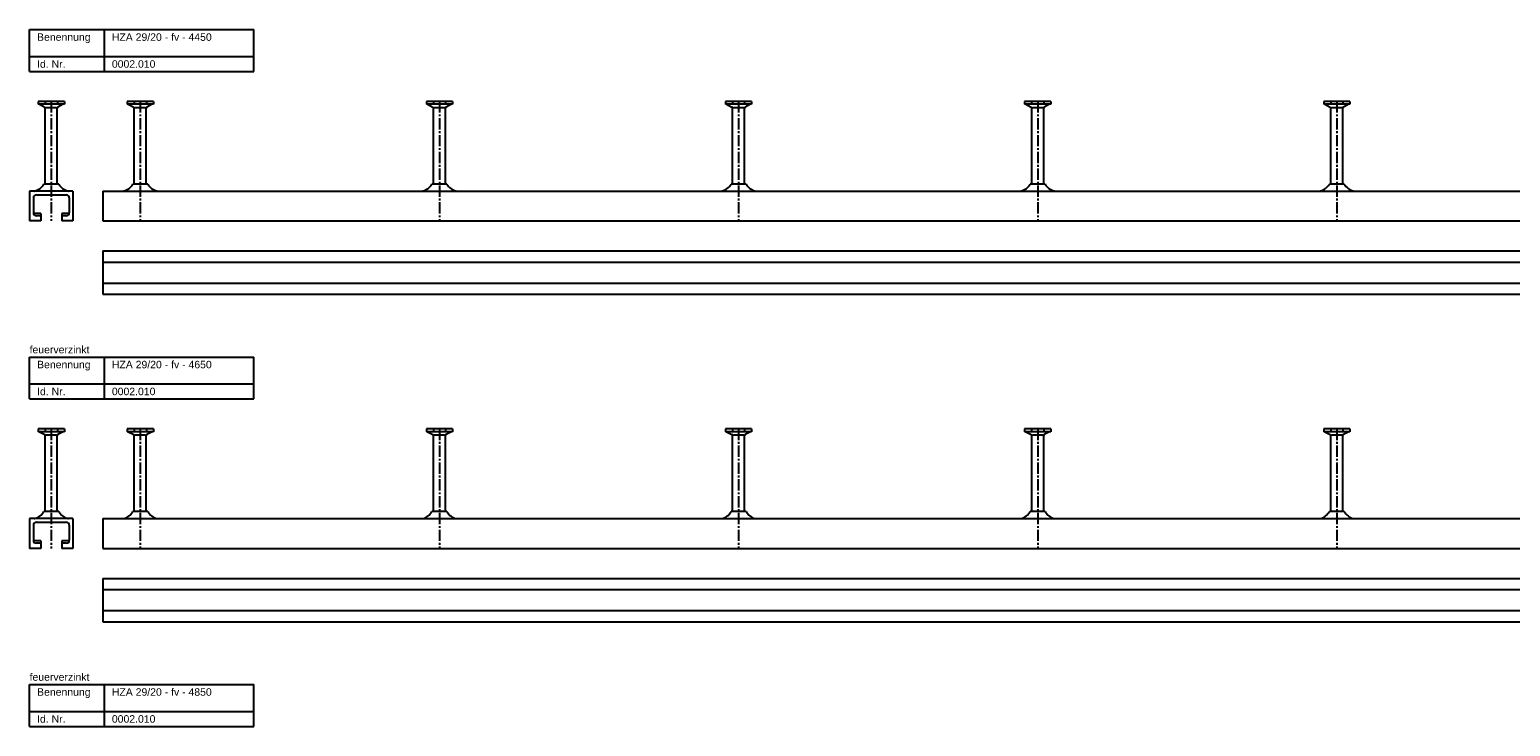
# Model space of a CAD drawing. Header units: millimetres. Extents: x -218 to 5901, y -4888 to 2743.
# Tile 4 of 25: x -218 to 772, y -3425 to -2959. Entities that reach past the tile are written whole.
import ezdxf

# ---------------------------------------------------------------- set-up
doc = ezdxf.new("R2010")
doc.units = ezdxf.units.MM
doc.header["$LTSCALE"] = 10
doc.linetypes.add('MITTE2', pattern=[1.125, 0.75, -0.125, 0.125, -0.125])
doc.layers.add('HALFEN', color=2, linetype='CONTINUOUS')
doc.styles.add('ARIAL50', font='arial.ttf', dxfattribs={"height": 5})

msp = doc.modelspace()

# ---------------------------------------------------------------- linework, layer by layer
at = {"layer": 'HALFEN'}
for p, q in [((-217.75, -2958.75), (-67.75, -2958.75)), ((-217.75, -2986.75), (-217.75, -2958.75)), ((-167.75, -2986.75), (-167.75, -2958.75)), ((-67.75, -2986.75), (-67.75, -2958.75)), ((-217.75, -2976.75), (-67.75, -2976.75)), ((-217.75, -2986.75), (-67.75, -2986.75)), ((-194.52, -3006.75), (-211.98, -3006.75)), ((-211.98, -3006.75), (-211.98, -3008.65)), ((-194.52, -3008.65), (-211.98, -3008.65)), ((-211.25, -3008.65), (-207.68, -3010.53)), ((-207.32, -3006.75), (-207.32, -3008.4)), ((-199.18, -3006.75), (-199.18, -3008.4)), ((-195.25, -3008.65), (-198.82, -3010.53)), ((-194.52, -3006.75), (-194.52, -3008.65)), ((-135.02, -3006.75), (-152.48, -3006.75)), ((-152.48, -3006.75), (-152.48, -3008.65)), ((-135.02, -3008.65), (-152.48, -3008.65)), ((-151.75, -3008.65), (-148.18, -3010.53)), ((-147.82, -3006.75), (-147.82, -3008.4)), ((-139.68, -3006.75), (-139.68, -3008.4)), ((-135.75, -3008.65), (-139.32, -3010.53)), ((-135.02, -3006.75), (-135.02, -3008.65)), ((47.52, -3006.75), (47.52, -3008.65)), ((64.98, -3006.75), (47.52, -3006.75)), ((64.98, -3008.65), (47.52, -3008.65)), ((48.25, -3008.65), (51.82, -3010.53)), ((52.18, -3006.75), (52.18, -3008.4)), ((60.32, -3006.75), (60.32, -3008.4)), ((64.25, -3008.65), (60.68, -3010.53)), ((64.98, -3006.75), (64.98, -3008.65)), ((247.52, -3006.75), (247.52, -3008.65)), ((264.98, -3006.75), (247.52, -3006.75)), ((264.98, -3008.65), (247.52, -3008.65)), ((248.25, -3008.65), (251.82, -3010.53)), ((252.18, -3006.75), (252.18, -3008.4)), ((260.32, -3006.75), (260.32, -3008.4)), ((264.25, -3008.65), (260.68, -3010.53)), ((264.98, -3006.75), (264.98, -3008.65)), ((464.98, -3006.75), (447.52, -3006.75)), ((447.52, -3006.75), (447.52, -3008.65)), ((464.98, -3008.65), (447.52, -3008.65)), ((448.25, -3008.65), (451.82, -3010.53)), ((452.18, -3006.75), (452.18, -3008.4)), ((460.32, -3006.75), (460.32, -3008.4)), ((464.25, -3008.65), (460.68, -3010.53)), ((464.98, -3006.75), (464.98, -3008.65)), ((647.52, -3006.75), (647.52, -3008.65)), ((664.98, -3006.75), (647.52, -3006.75)), ((664.98, -3008.65), (647.52, -3008.65)), ((648.25, -3008.65), (651.82, -3010.53)), ((652.18, -3006.75), (652.18, -3008.4)), ((660.32, -3006.75), (660.32, -3008.4)), ((664.25, -3008.65), (660.68, -3010.53)), ((664.98, -3006.75), (664.98, -3008.65)), ((-207.25, -3062.14), (-207.25, -3011.23)), ((-206.73, -3010.75), (-199.77, -3010.75)), ((-199.25, -3062.14), (-199.25, -3011.23)), ((-147.75, -3062.14), (-147.75, -3011.23)), ((-147.23, -3010.75), (-140.27, -3010.75)), ((-139.75, -3062.14), (-139.75, -3011.23)), ((52.25, -3062.14), (52.25, -3011.23)), ((52.77, -3010.75), (59.73, -3010.75)), ((60.25, -3062.14), (60.25, -3011.23)), ((252.25, -3062.14), (252.25, -3011.23)), ((252.77, -3010.75), (259.73, -3010.75)), ((260.25, -3062.14), (260.25, -3011.23)), ((452.25, -3062.14), (452.25, -3011.23)), ((452.77, -3010.75), (459.73, -3010.75)), ((460.25, -3062.14), (460.25, -3011.23)), ((652.25, -3062.14), (652.25, -3011.23)), ((652.77, -3010.75), (659.73, -3010.75)), ((660.25, -3062.14), (660.25, -3011.23)), ((-217.75, -3066.75), (-217.75, -3086.75)), ((-188.75, -3066.75), (-217.75, -3066.75)), ((-198.26, -3062.14), (-208.24, -3062.14)), ((-188.75, -3066.75), (-188.75, -3086.75)), ((-168.75, -3066.75), (4281.25, -3066.75)), ((-168.75, -3066.75), (-168.75, -3086.75)), ((-138.76, -3062.14), (-148.74, -3062.14)), ((61.24, -3062.14), (51.26, -3062.14)), ((261.24, -3062.14), (251.26, -3062.14)), ((461.24, -3062.14), (451.26, -3062.14)), ((661.24, -3062.14), (651.26, -3062.14)), ((-215.25, -3071.25), (-215.25, -3081.25)), ((-213.25, -3069.25), (-193.25, -3069.25)), ((-191.25, -3071.25), (-191.25, -3081.25)), ((-210.25, -3086.75), (-217.75, -3086.75)), ((-210.25, -3081.75), (-215.19, -3081.75)), ((-210.25, -3083.25), (-213.25, -3083.25)), ((-210.25, -3081.75), (-210.25, -3086.75)), ((-196.25, -3081.75), (-196.25, -3086.75)), ((-191.31, -3081.75), (-196.25, -3081.75)), ((-193.25, -3083.25), (-196.25, -3083.25)), ((-188.75, -3086.75), (-196.25, -3086.75)), ((-168.75, -3086.75), (4281.25, -3086.75)), ((-168.75, -3106.75), (4281.25, -3106.75)), ((-168.75, -3106.75), (-168.75, -3135.75)), ((-168.75, -3114.25), (4281.25, -3114.25)), ((-168.75, -3128.25), (4281.25, -3128.25)), ((-168.75, -3135.75), (4281.25, -3135.75)), ((-217.75, -3177.75), (-67.75, -3177.75)), ((-217.75, -3205.75), (-217.75, -3177.75)), ((-167.75, -3205.75), (-167.75, -3177.75)), ((-67.75, -3205.75), (-67.75, -3177.75)), ((-217.75, -3195.75), (-67.75, -3195.75)), ((-217.75, -3205.75), (-67.75, -3205.75)), ((-194.52, -3225.75), (-211.98, -3225.75)), ((-211.98, -3225.75), (-211.98, -3227.65)), ((-207.32, -3225.75), (-207.32, -3227.4)), ((-199.18, -3225.75), (-199.18, -3227.4)), ((-194.52, -3225.75), (-194.52, -3227.65)), ((-135.02, -3225.75), (-152.48, -3225.75)), ((-152.48, -3225.75), (-152.48, -3227.65)), ((-147.82, -3225.75), (-147.82, -3227.4)), ((-139.68, -3225.75), (-139.68, -3227.4)), ((-135.02, -3225.75), (-135.02, -3227.65)), ((47.52, -3225.75), (47.52, -3227.65)), ((64.98, -3225.75), (47.52, -3225.75)), ((52.18, -3225.75), (52.18, -3227.4)), ((60.32, -3225.75), (60.32, -3227.4)), ((64.98, -3225.75), (64.98, -3227.65)), ((247.52, -3225.75), (247.52, -3227.65)), ((264.98, -3225.75), (247.52, -3225.75)), ((252.18, -3225.75), (252.18, -3227.4)), ((260.32, -3225.75), (260.32, -3227.4)), ((264.98, -3225.75), (264.98, -3227.65)), ((464.98, -3225.75), (447.52, -3225.75)), ((447.52, -3225.75), (447.52, -3227.65)), ((452.18, -3225.75), (452.18, -3227.4)), ((460.32, -3225.75), (460.32, -3227.4)), ((464.98, -3225.75), (464.98, -3227.65)), ((647.52, -3225.75), (647.52, -3227.65)), ((664.98, -3225.75), (647.52, -3225.75)), ((652.18, -3225.75), (652.18, -3227.4)), ((660.32, -3225.75), (660.32, -3227.4)), ((664.98, -3225.75), (664.98, -3227.65)), ((-194.52, -3227.65), (-211.98, -3227.65)), ((-211.25, -3227.65), (-207.68, -3229.53)), ((-207.25, -3281.14), (-207.25, -3230.23)), ((-206.73, -3229.75), (-199.77, -3229.75)), ((-199.25, -3281.14), (-199.25, -3230.23)), ((-195.25, -3227.65), (-198.82, -3229.53)), ((-135.02, -3227.65), (-152.48, -3227.65)), ((-151.75, -3227.65), (-148.18, -3229.53)), ((-147.75, -3281.14), (-147.75, -3230.23)), ((-147.23, -3229.75), (-140.27, -3229.75)), ((-139.75, -3281.14), (-139.75, -3230.23)), ((-135.75, -3227.65), (-139.32, -3229.53)), ((64.98, -3227.65), (47.52, -3227.65)), ((48.25, -3227.65), (51.82, -3229.53)), ((52.25, -3281.14), (52.25, -3230.23)), ((52.77, -3229.75), (59.73, -3229.75)), ((60.25, -3281.14), (60.25, -3230.23)), ((64.25, -3227.65), (60.68, -3229.53)), ((264.98, -3227.65), (247.52, -3227.65)), ((248.25, -3227.65), (251.82, -3229.53)), ((252.25, -3281.14), (252.25, -3230.23)), ((252.77, -3229.75), (259.73, -3229.75)), ((260.25, -3281.14), (260.25, -3230.23)), ((264.25, -3227.65), (260.68, -3229.53)), ((464.98, -3227.65), (447.52, -3227.65)), ((448.25, -3227.65), (451.82, -3229.53)), ((452.25, -3281.14), (452.25, -3230.23)), ((452.77, -3229.75), (459.73, -3229.75)), ((460.25, -3281.14), (460.25, -3230.23)), ((464.25, -3227.65), (460.68, -3229.53)), ((664.98, -3227.65), (647.52, -3227.65)), ((648.25, -3227.65), (651.82, -3229.53)), ((652.25, -3281.14), (652.25, -3230.23)), ((652.77, -3229.75), (659.73, -3229.75)), ((660.25, -3281.14), (660.25, -3230.23)), ((664.25, -3227.65), (660.68, -3229.53)), ((-217.75, -3285.75), (-217.75, -3305.75)), ((-188.75, -3285.75), (-217.75, -3285.75)), ((-198.26, -3281.14), (-208.24, -3281.14)), ((-188.75, -3285.75), (-188.75, -3305.75)), ((-168.75, -3285.75), (4481.25, -3285.75)), ((-168.75, -3285.75), (-168.75, -3305.75)), ((-138.76, -3281.14), (-148.74, -3281.14)), ((61.24, -3281.14), (51.26, -3281.14)), ((261.24, -3281.14), (251.26, -3281.14)), ((461.24, -3281.14), (451.26, -3281.14)), ((661.24, -3281.14), (651.26, -3281.14)), ((-215.25, -3290.25), (-215.25, -3300.25)), ((-213.25, -3288.25), (-193.25, -3288.25)), ((-191.25, -3290.25), (-191.25, -3300.25)), ((-210.25, -3305.75), (-217.75, -3305.75)), ((-210.25, -3300.75), (-215.19, -3300.75)), ((-210.25, -3302.25), (-213.25, -3302.25)), ((-210.25, -3300.75), (-210.25, -3305.75)), ((-196.25, -3300.75), (-196.25, -3305.75)), ((-191.31, -3300.75), (-196.25, -3300.75)), ((-193.25, -3302.25), (-196.25, -3302.25)), ((-188.75, -3305.75), (-196.25, -3305.75)), ((-168.75, -3305.75), (4481.25, -3305.75)), ((-168.75, -3325.75), (4481.25, -3325.75)), ((-168.75, -3325.75), (-168.75, -3354.75)), ((-168.75, -3333.25), (4481.25, -3333.25)), ((-168.75, -3347.25), (4481.25, -3347.25)), ((-168.75, -3354.75), (4481.25, -3354.75)), ((-217.75, -3396.75), (-67.75, -3396.75)), ((-217.75, -3424.75), (-217.75, -3396.75)), ((-167.75, -3424.75), (-167.75, -3396.75)), ((-67.75, -3424.75), (-67.75, -3396.75)), ((-217.75, -3414.75), (-67.75, -3414.75)), ((-217.75, -3424.75), (-67.75, -3424.75))]:
    msp.add_line(p, q, dxfattribs=at)
at = {"layer": 'HALFEN', "color": 1, "linetype": 'MITTE2'}
for p, q in [((-203.25, -3006.75), (-203.25, -3086.75)), ((-143.75, -3006.75), (-143.75, -3086.75)), ((56.25, -3006.75), (56.25, -3086.75)), ((256.25, -3006.75), (256.25, -3086.75)), ((456.25, -3006.75), (456.25, -3086.75)), ((656.25, -3006.75), (656.25, -3086.75)), ((-203.25, -3225.75), (-203.25, -3305.75)), ((-143.75, -3225.75), (-143.75, -3305.75)), ((56.25, -3225.75), (56.25, -3305.75)), ((256.25, -3225.75), (256.25, -3305.75)), ((456.25, -3225.75), (456.25, -3305.75)), ((656.25, -3225.75), (656.25, -3305.75))]:
    msp.add_line(p, q, dxfattribs=at)
at = {"layer": 'HALFEN'}
for centre, radius, start, end in [((-208.05, -3011.23), 0.8, 0, 62.30053), ((-198.45, -3011.23), 0.8, 117.69947, 180), ((-148.55, -3011.23), 0.8, 0, 62.30053), ((-138.95, -3011.23), 0.8, 117.69947, 180), ((51.45, -3011.23), 0.8, 0, 62.30053), ((61.05, -3011.23), 0.8, 117.69947, 180), ((251.45, -3011.23), 0.8, 0, 62.30053), ((261.05, -3011.23), 0.8, 117.69947, 180), ((451.45, -3011.23), 0.8, 0, 62.30053), ((461.05, -3011.23), 0.8, 117.69947, 180), ((651.45, -3011.23), 0.8, 0, 62.30053), ((661.05, -3011.23), 0.8, 117.69947, 180), ((-214.75, -3064.75), 2, 270, 285.11432), ((-216.84, -3057.03), 10, 285.11432, 329.26791), ((-189.66, -3057.03), 10, 210.73209, 254.88568), ((-191.75, -3064.75), 2, 254.88568, 270), ((-157.34, -3057.03), 10, 285.11432, 329.26791), ((-130.16, -3057.03), 10, 210.73209, 254.88568), ((42.66, -3057.03), 10, 285.11432, 329.26791), ((69.84, -3057.03), 10, 210.73209, 254.88568), ((242.66, -3057.03), 10, 285.11432, 329.26791), ((269.84, -3057.03), 10, 210.73209, 254.88568), ((442.66, -3057.03), 10, 285.11432, 329.26791), ((469.84, -3057.03), 10, 210.73209, 254.88568), ((642.66, -3057.03), 10, 285.11432, 329.26791), ((669.84, -3057.03), 10, 210.73209, 254.88568), ((-213.25, -3071.25), 2, 90, 180), ((-193.25, -3071.25), 2, 0, 90), ((-213.25, -3081.25), 2, 180, 270), ((-193.25, -3081.25), 2, 270, 0), ((-208.05, -3230.23), 0.8, 0, 62.30053), ((-198.45, -3230.23), 0.8, 117.69947, 180), ((-148.55, -3230.23), 0.8, 0, 62.30053), ((-138.95, -3230.23), 0.8, 117.69947, 180), ((51.45, -3230.23), 0.8, 0, 62.30053), ((61.05, -3230.23), 0.8, 117.69947, 180), ((251.45, -3230.23), 0.8, 0, 62.30053), ((261.05, -3230.23), 0.8, 117.69947, 180), ((451.45, -3230.23), 0.8, 0, 62.30053), ((461.05, -3230.23), 0.8, 117.69947, 180), ((651.45, -3230.23), 0.8, 0, 62.30053), ((661.05, -3230.23), 0.8, 117.69947, 180), ((-214.75, -3283.75), 2, 270, 285.11432), ((-216.84, -3276.03), 10, 285.11432, 329.26791), ((-189.66, -3276.03), 10, 210.73209, 254.88568), ((-191.75, -3283.75), 2, 254.88568, 270), ((-157.34, -3276.03), 10, 285.11432, 329.26791), ((-130.16, -3276.03), 10, 210.73209, 254.88568), ((42.66, -3276.03), 10, 285.11432, 329.26791), ((69.84, -3276.03), 10, 210.73209, 254.88568), ((242.66, -3276.03), 10, 285.11432, 329.26791), ((269.84, -3276.03), 10, 210.73209, 254.88568), ((442.66, -3276.03), 10, 285.11432, 329.26791), ((469.84, -3276.03), 10, 210.73209, 254.88568), ((642.66, -3276.03), 10, 285.11432, 329.26791), ((669.84, -3276.03), 10, 210.73209, 254.88568), ((-213.25, -3290.25), 2, 90, 180), ((-193.25, -3290.25), 2, 0, 90), ((-213.25, -3300.25), 2, 180, 270), ((-193.25, -3300.25), 2, 270, 0)]:
    msp.add_arc(centre, radius, start, end, dxfattribs=at)

# ---------------------------------------------------------------- texts
at = {"layer": 'HALFEN', "style": 'ARIAL50'}
for s, p in [('Benennung', (-212.75, -2966.25)), ('HZA 29/20 - fv - 4450', (-162.75, -2966.25)), ('Id. Nr.', (-212.75, -2984.25)), ('0002.010', (-162.75, -2984.25)), ('feuerverzinkt', (-217.75, -3175.25)), ('Benennung', (-212.75, -3185.25)), ('HZA 29/20 - fv - 4650', (-162.75, -3185.25)), ('Id. Nr.', (-212.75, -3203.25)), ('0002.010', (-162.75, -3203.25)), ('feuerverzinkt', (-217.75, -3394.25)), ('Benennung', (-212.75, -3404.25)), ('HZA 29/20 - fv - 4850', (-162.75, -3404.25)), ('Id. Nr.', (-212.75, -3422.25)), ('0002.010', (-162.75, -3422.25))]:
    msp.add_text(s, height=5, dxfattribs=at).set_placement(p)

doc.saveas('drawing.dxf')
